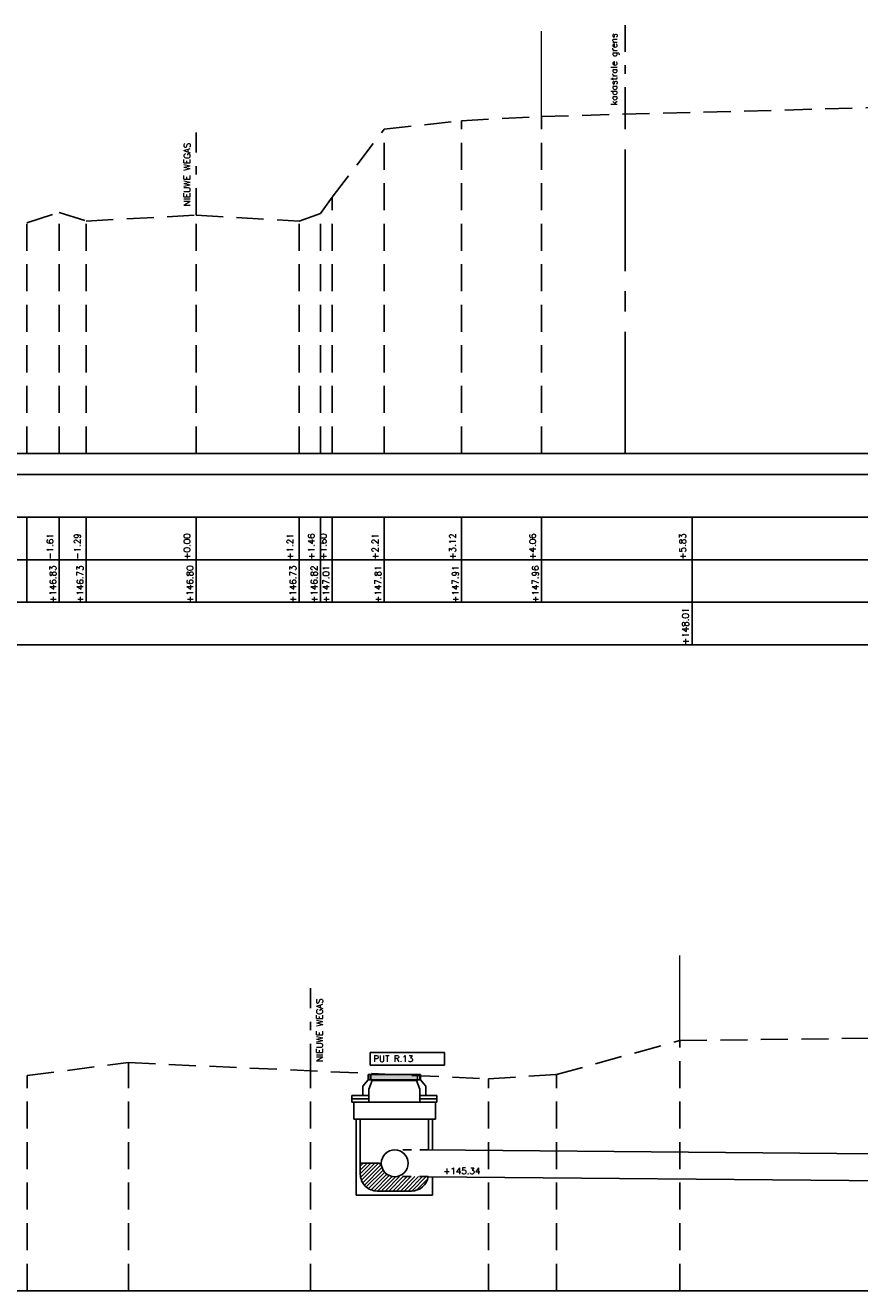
# Model space of a CAD drawing. Header units: metres. Extents: x -32 to 40, y -72 to 118.
# Tile 3 of 25: x -26 to -16, y -56 to -41. Entities that reach past the tile are written whole.
import ezdxf

# ---------------------------------------------------------------- set-up
doc = ezdxf.new("R2010")
doc.units = ezdxf.units.M
for name, pattern in [('1-200 CENTER', [4.28625, 2.8575, -0.47625, 0.47625, -0.47625]), ('1-200 DASHDOT', [2.54, 1.27, -0.635, 0, -0.635]), ('1-200 HIDDEN', [0.9525, 0.635, -0.3175])]:
    doc.linetypes.add(name, pattern=pattern)
for name, color, linetype in [('PH-BEST-BEBOUWING', 1, 'Continuous'), ('PH-BEST-KADASTRALE-GRENS', 240, '1-200 CENTER'), ('PH-BESTAAND', 253, '1-200 HIDDEN'), ('PH-NIEUW-SPAPELSTENEN', 1, 'Continuous'), ('PH-NIEUW-WEGAS', 2, '1-200 DASHDOT'), ('PH-RIO-PUTDEKSEL', 7, 'Continuous'), ('PH-RIO-STRENG-RWA', 150, 'Continuous'), ('PH100', 7, 'Continuous')]:
    doc.layers.add(name, color=color, linetype=linetype)
doc.layers.add('PH-INM-RASTERHEKWERK', color=8, linetype='1-200 HEKWERK', lineweight=0)
doc.styles.add('ROMANS', font='romans.shx')
doc.linetypes.add('1-200 HEKWERK', pattern='A,1.5,-0.4,["X",ROMANS,S=0.24,R=0,X=-0.275,Y=-0.12],-0.05', length=1.95)
doc.linetypes.add('1-200 ZIGZAG', pattern='A,0.0001016,-0.2032,[131,ltypeshp.shx,S=0.2032,R=0,X=-0.2032,Y=0],-0.4064,[131,ltypeshp.shx,S=0.2032,R=180,X=0.2032,Y=0],-0.2032', length=0.8129016)

msp = doc.modelspace()

# ---------------------------------------------------------------- hatches: boundary and pattern name
at = {"layer": 'PH-RIO-PUTDEKSEL'}
h = msp.add_hatch(color=12, dxfattribs=at)
h.dxf.hatch_style = 1
h.paths.add_polyline_path([(-22.13314576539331, -53.01505321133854), (-22.13314581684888, -53.07505321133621), (-21.58314581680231, -53.07505368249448), (-21.58314576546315, -53.01505368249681)])
at = {"layer": 'PH-RIO-STRENG-RWA'}
h = msp.add_hatch(dxfattribs=at)
h.set_pattern_fill('ANSI31', color=256, scale=0.01)
h.set_pattern_definition([(45, (0, 0), (-0.02245064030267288, 0.02245064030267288), [])])
edge = h.paths.add_edge_path()
edge.add_line((-22.00810164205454, -54.07876832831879), (-22.03390373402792, -54.05721678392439))
edge.add_line((-22.03390373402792, -54.05721678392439), (-22.25687131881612, -54.05721676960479))
edge.add_line((-22.25687131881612, -54.05721676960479), (-22.25687132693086, -54.18356975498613))
edge.add_arc((-22.05687132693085, -54.18356976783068), 0.2000000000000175, 179.9999963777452, 270.0000000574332)
edge.add_line((-22.05687132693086, -54.3835697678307), (-21.6568713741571, -54.3835697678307))
edge.add_arc((-21.65687137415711, -54.18356976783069), 0.2000000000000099, 270.0000000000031, 351.0514052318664)
edge.add_line((-21.45930571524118, -54.21467941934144), (-21.84865252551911, -54.21467941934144))
edge.add_line((-21.84865252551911, -54.21467941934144), (-21.85339260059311, -54.21471134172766))
edge.add_arc((-21.8520831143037, -54.05721678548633), 0.1574999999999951, 187.864753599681, 269.5236260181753, ccw=False)

# ---------------------------------------------------------------- linework, layer by layer
at = {"layer": 'PH-BEST-KADASTRALE-GRENS', "ltscale": 0.5}
msp.add_line((-19.14621612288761, -45.71480109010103), (-19.14621612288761, -41.72895493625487), dxfattribs=at)
at = {"layer": 'PH-BESTAAND', "ltscale": 0.5}
for p, q in [((-20.12621612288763, -41.75480109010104), (-15.57621612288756, -41.63480109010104)), ((-21.06621612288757, -41.80480109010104), (-20.12621612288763, -41.75480109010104)), ((-20.12621612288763, -45.71480109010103), (-20.12621612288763, -41.75480109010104)), ((-22.58621612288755, -42.70480109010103), (-21.97621612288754, -41.90480109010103)), ((-21.97621612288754, -41.90480109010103), (-21.06621612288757, -41.80480109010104)), ((-21.97621612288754, -45.71480109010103), (-21.97621612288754, -41.90480109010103)), ((-21.06621612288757, -45.71480109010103), (-21.06621612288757, -41.80480109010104)), ((-22.72621612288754, -42.89480109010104), (-22.58621612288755, -42.70480109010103)), ((-22.58621612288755, -45.71480109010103), (-22.58621612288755, -42.70480109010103)), ((-26.17621612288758, -43.00480109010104), (-25.79621612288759, -42.88480109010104)), ((-25.79621612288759, -45.71480109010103), (-25.79621612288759, -42.88480109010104)), ((-25.79621612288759, -42.88480109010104), (-25.47621612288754, -42.98480109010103)), ((-25.47621612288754, -42.98480109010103), (-24.18621612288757, -42.91480109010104)), ((-24.18621612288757, -45.71480109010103), (-24.18621612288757, -42.91480109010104)), ((-24.18621612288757, -42.91480109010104), (-22.97621612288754, -42.98480109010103)), ((-22.97621612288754, -42.98480109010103), (-22.72621612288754, -42.89480109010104)), ((-22.72621612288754, -45.71480109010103), (-22.72621612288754, -42.89480109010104)), ((-26.17621612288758, -45.71480109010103), (-26.17621612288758, -43.00480109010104)), ((-25.47621612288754, -45.71480109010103), (-25.47621612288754, -42.98480109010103)), ((-22.97621612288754, -45.71480109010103), (-22.97621612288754, -42.98480109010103)), ((-19.95120830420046, -53.01471678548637), (-18.50120830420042, -52.61471678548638)), ((-18.50120830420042, -52.61471678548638), (-14.24120830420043, -52.56471678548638)), ((-18.50120830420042, -55.55471678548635), (-18.50120830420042, -52.61471678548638)), ((-26.17120830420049, -53.02471678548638), (-24.98120830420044, -52.87471678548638)), ((-24.98120830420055, -55.55471678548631), (-24.98120830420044, -52.87471678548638)), ((-24.98120830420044, -52.87471678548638), (-20.75120830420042, -53.06471678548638)), ((-26.17120830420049, -55.55471678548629), (-26.17120830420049, -53.02471678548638)), ((-22.84120830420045, -55.55471678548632), (-22.84120830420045, -52.97083971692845)), ((-20.75120830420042, -53.06471678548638), (-19.95120830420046, -53.01471678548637)), ((-20.75120830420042, -55.55471678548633), (-20.75120830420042, -53.06471678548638)), ((-19.95120830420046, -55.55471678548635), (-19.95120830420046, -53.01471678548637))]:
    msp.add_line(p, q, dxfattribs=at)
at = {"layer": 'PH-INM-RASTERHEKWERK', "ltscale": 0.5}
for points in [[(-20.12621612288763, -41.75480109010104), (-20.12621612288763, -40.75480109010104)], [(-18.50120830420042, -52.61471678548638), (-18.50120830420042, -51.61471678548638)]]:
    msp.add_lwpolyline(points, dxfattribs=at)
at = {"layer": 'PH-NIEUW-WEGAS', "ltscale": 0.25}
for p, q in [((-19.14621612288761, -41.72895493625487), (-19.14621612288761, -40.6840940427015)), ((-24.18621612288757, -42.91480109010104), (-24.18621612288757, -41.94293729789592)), ((-22.84120830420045, -52.97083971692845), (-22.84120830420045, -51.99897592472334))]:
    msp.add_line(p, q, dxfattribs=at)
at = {"layer": 'PH-RIO-PUTDEKSEL'}
for p, q in [((-22.22687114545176, -53.15216894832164), (-22.16314581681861, -53.07505318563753)), ((-21.55059629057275, -53.01505371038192), (-22.16314576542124, -53.01505318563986)), ((-22.16314581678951, -53.07505318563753), (-22.16314576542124, -53.01505318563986)), ((-21.55059634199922, -53.07505371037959), (-22.16314581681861, -53.07505318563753)), ((-22.15687117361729, -53.18505319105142), (-22.1181458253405, -53.08505322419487)), ((-22.15687102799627, -53.01505319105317), (-22.15687107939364, -53.07505319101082)), ((-22.13314581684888, -53.07505321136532), (-22.13314576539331, -53.01505321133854)), ((-22.11814582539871, -53.08505322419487), (-22.11814581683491, -53.07505322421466)), ((-21.59814582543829, -53.08505366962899), (-22.1181458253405, -53.08505322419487)), ((-21.59814582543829, -53.08505366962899), (-21.59814581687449, -53.07505366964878)), ((-21.55687117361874, -53.18505370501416), (-21.59814582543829, -53.08505366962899)), ((-21.58314581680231, -53.07505368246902), (-21.58314576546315, -53.01505368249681)), ((-21.55687102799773, -53.0150537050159), (-21.55687107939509, -53.07505370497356)), ((-21.55059634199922, -53.07505371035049), (-21.55059629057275, -53.01505371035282)), ((-21.4868711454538, -53.15216958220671), (-21.55059634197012, -53.07505371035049)), ((-22.22687114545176, -53.15216894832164), (-22.22687123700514, -53.25905313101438)), ((-22.15687117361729, -53.18505319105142), (-22.15687123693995, -53.25905319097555)), ((-21.55687117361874, -53.18505370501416), (-21.5568712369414, -53.25905370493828)), ((-21.4868711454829, -53.15216958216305), (-21.48687123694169, -53.25905376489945)), ((-22.35687123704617, -53.25905301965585), (-22.35687127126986, -53.29905301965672)), ((-22.35687127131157, -53.29905301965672), (-22.35687130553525, -53.3390530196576)), ((-22.3568712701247, -53.29905310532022), (-22.15687127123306, -53.29905310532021)), ((-22.3568713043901, -53.33905310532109), (-22.15687130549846, -53.33905310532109)), ((-22.35687123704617, -53.25905301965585), (-22.15687123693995, -53.25905319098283)), ((-21.37322028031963, -53.33905377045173), (-22.33322028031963, -53.33905377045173)), ((-22.33322028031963, -53.33905377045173), (-22.33322028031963, -53.53905377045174)), ((-22.15687123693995, -53.25905319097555), (-22.22687123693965, -53.25905313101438)), ((-22.15687127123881, -53.29905319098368), (-22.15687123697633, -53.25905319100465)), ((-22.1568713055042, -53.33905319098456), (-22.15687127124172, -53.29905319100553)), ((-21.55687127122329, -53.29905370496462), (-21.5568712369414, -53.25905370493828)), ((-21.55687127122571, -53.29905370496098), (-21.35687127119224, -53.29905387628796)), ((-21.55687130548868, -53.33905370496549), (-21.55687127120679, -53.29905370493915)), ((-21.55687130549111, -53.33905370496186), (-21.35687130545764, -53.33905387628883)), ((-21.5568712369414, -53.25905370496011), (-21.35687123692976, -53.25905387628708)), ((-21.5568712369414, -53.25905370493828), (-21.48687123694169, -53.25905376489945)), ((-21.37322028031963, -53.53905377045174), (-21.37322028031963, -53.33905377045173)), ((-21.35687127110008, -53.29905387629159), (-21.35687123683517, -53.25905387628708)), ((-21.35687130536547, -53.33905387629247), (-21.35687127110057, -53.29905387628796)), ((-22.33322028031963, -53.53905377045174), (-21.37322028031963, -53.53905377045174))]:
    msp.add_line(p, q, dxfattribs=at)
at = {"layer": 'PH-RIO-STRENG-RWA', "linetype": '1-200 ZIGZAG', "ltscale": 0.1}
for p, q in [((-22.30687134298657, -54.43356976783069), (-22.30687128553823, -53.53905377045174)), ((-21.4068713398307, -53.90015802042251), (-21.40687129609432, -53.53905377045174)), ((-21.40687140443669, -54.43356976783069), (-21.4068713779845, -54.21517041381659))]:
    msp.add_line(p, q, dxfattribs=at)
at = {"layer": 'PH-RIO-STRENG-RWA'}
for p, q in [((-22.25687132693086, -54.18356975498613), (-22.25687128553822, -53.53905377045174)), ((-21.45687133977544, -53.89970178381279), (-21.45687129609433, -53.53905377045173)), ((-22.03390373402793, -54.05721678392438), (-22.25687131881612, -54.05721676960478)), ((-22.03390373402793, -54.05721678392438), (-22.00810164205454, -54.07876832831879)), ((-22.05687132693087, -54.3835697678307), (-21.6568713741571, -54.3835697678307)), ((-22.30687134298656, -54.43356976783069), (-21.40687140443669, -54.4335697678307))]:
    msp.add_line(p, q, dxfattribs=at)
at = {"layer": 'PH-RIO-STRENG-RWA', "linetype": '1-200 HIDDEN', "ltscale": 0.1}
for p, q in [((-21.45687133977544, -53.89970178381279), (-21.8520831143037, -53.89971678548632)), ((-21.45930571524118, -54.21467941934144), (-21.85551370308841, -54.21467941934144))]:
    msp.add_line(p, q, dxfattribs=at)
at = {"layer": 'PH-RIO-STRENG-RWA', "linetype": 'Continuous'}
for points in [[(-21.45363595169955, -53.89973891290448), (-6.181208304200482, -54.03661141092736)], [(-21.45687133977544, -54.21472229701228), (-6.181208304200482, -54.35162802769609)]]:
    msp.add_lwpolyline(points, dxfattribs=at)
msp.add_circle((-21.8520831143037, -54.05721678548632), 0.1575, dxfattribs=at)
at = {"layer": 'PH-RIO-STRENG-RWA'}
for centre, start, end in [((-22.05687132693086, -54.1835697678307), 179.999996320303, 269.9999999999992), ((-21.65687137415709, -54.1835697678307), 269.9999999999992, 351.0514052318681)]:
    msp.add_arc(centre, 0.2, start, end, dxfattribs=at)
at = {"layer": 'PH100', "color": 5, "linetype": 'Continuous'}
for p, q in [((-31.71092398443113, -45.71480109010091), (22.95206269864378, -45.7148010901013)), ((-31.71092398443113, -55.55471678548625), (39.63536269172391, -55.55471678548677))]:
    msp.add_line(p, q, dxfattribs=at)
at = {"layer": 'PH100'}
for p, q in [((-27.00012398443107, -45.96480109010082), (22.95206269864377, -45.96480109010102)), ((-27.00012398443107, -46.46480109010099), (22.95206269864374, -46.46480109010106)), ((-26.17621612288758, -46.4648010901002), (-26.17621612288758, -47.46480109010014)), ((-25.79621612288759, -46.4648010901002), (-25.79621612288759, -47.46480109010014)), ((-25.47621612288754, -46.4648010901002), (-25.47621612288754, -47.46480109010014)), ((-24.18621612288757, -46.46480109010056), (-24.18621612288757, -47.46480109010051)), ((-22.97621612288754, -46.4648010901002), (-22.97621612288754, -47.46480109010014)), ((-22.72621612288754, -46.4648010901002), (-22.72621612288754, -47.46480109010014)), ((-22.58621612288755, -46.4648010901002), (-22.58621612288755, -47.46480109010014)), ((-21.97621612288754, -46.46480109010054), (-21.97621612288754, -47.46480109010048)), ((-21.06621612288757, -46.46480109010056), (-21.06621612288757, -47.46480109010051)), ((-20.12621612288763, -46.4648010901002), (-20.12621612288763, -47.46480109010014)), ((-18.35621612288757, -46.46480109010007), (-18.35621612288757, -47.96480109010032)), ((-27.00012398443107, -46.96480109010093), (22.95206269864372, -46.96480109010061)), ((-27.00012398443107, -47.46480109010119), (22.95206269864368, -47.46480109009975)), ((-27.00012398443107, -47.96480109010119), (22.95206269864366, -47.96480109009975))]:
    msp.add_line(p, q, dxfattribs=at)

# ---------------------------------------------------------------- texts
at = {"layer": 'PH-BEST-BEBOUWING', "color": 2, "char_height": 0.075, "width": 1.834400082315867, "style": 'ROMANS'}
for s, insert, attachment_point, rotation in [('kadastrale grens', (-19.21410806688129, -41.62298631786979), 7, 90.00000000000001), ('NIEUWE WEGAS', (-24.25410806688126, -42.80883247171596), 7, 90.00000000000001), ('NIEUWE WEGAS', (-22.77331636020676, -52.86487109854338), 1, 90)]:
    msp.add_mtext(s, dxfattribs=dict(at, insert=insert, attachment_point=attachment_point, rotation=rotation))
at = {"layer": 'PH-NIEUW-SPAPELSTENEN', "color": 2, "style": 'ROMANS'}
msp.add_text('+145.34', height=0.075, dxfattribs=at).set_placement((-21.28209361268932, -54.18473845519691))
at = {"layer": 'PH-NIEUW-SPAPELSTENEN', "color": 2, "insert": (-22.10377992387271, -52.79143797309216), "char_height": 0.075, "attachment_point": 1, "style": 'ROMANS', "bg_fill": 16}
msp.add_mtext_dynamic_manual_height_columns('PUT R.13', width=0.798520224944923, gutter_width=445.1841721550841, heights=[0], dxfattribs=at)
at = {"layer": 'PH100', "color": 2, "linetype": 'Continuous', "style": 'ROMANS'}
for s, p in [('-1.61', (-25.86467743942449, -46.96310867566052)), ('-1.29', (-25.54467743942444, -46.96310867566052)), ('+0.00', (-24.25467743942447, -46.96310867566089)), ('+1.21', (-23.04467743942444, -46.96310867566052)), ('+1.46', (-22.79467743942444, -46.96310867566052)), ('+1.60', (-22.65467743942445, -46.96310867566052)), ('+2.21', (-22.04467743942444, -46.96310867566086)), ('+3.12', (-21.13467743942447, -46.96310867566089)), ('+4.06', (-20.19467743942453, -46.96310867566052)), ('+5.83', (-18.43031542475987, -46.96310867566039))]:
    msp.add_text(s, height=0.075, rotation=90, dxfattribs=at).set_placement(p)
at = {"layer": 'PH100', "color": 8, "linetype": 'Continuous', "style": 'ROMANS'}
for s, p in [('+146.83', (-25.83157810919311, -47.46954743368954)), ('+146.73', (-25.51157810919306, -47.46954743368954)), ('+146.80', (-24.22157810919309, -47.46954743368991)), ('+146.73', (-23.01157810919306, -47.46954743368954)), ('+146.82', (-22.76157810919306, -47.46954743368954)), ('+147.01', (-22.62157810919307, -47.46954743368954)), ('+147.81', (-22.01157810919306, -47.46954743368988)), ('+147.91', (-21.10157810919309, -47.46954743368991)), ('+147.96', (-20.16157810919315, -47.46954743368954))]:
    msp.add_text(s, height=0.075, rotation=90, dxfattribs=at).set_placement(p)
at = {"layer": 'PH100', "color": 6, "linetype": 'Continuous', "style": 'ROMANS'}
msp.add_text('+148.01', height=0.075, rotation=90, dxfattribs=at).set_placement((-18.39777778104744, -47.96455365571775))

doc.saveas('drawing.dxf')
